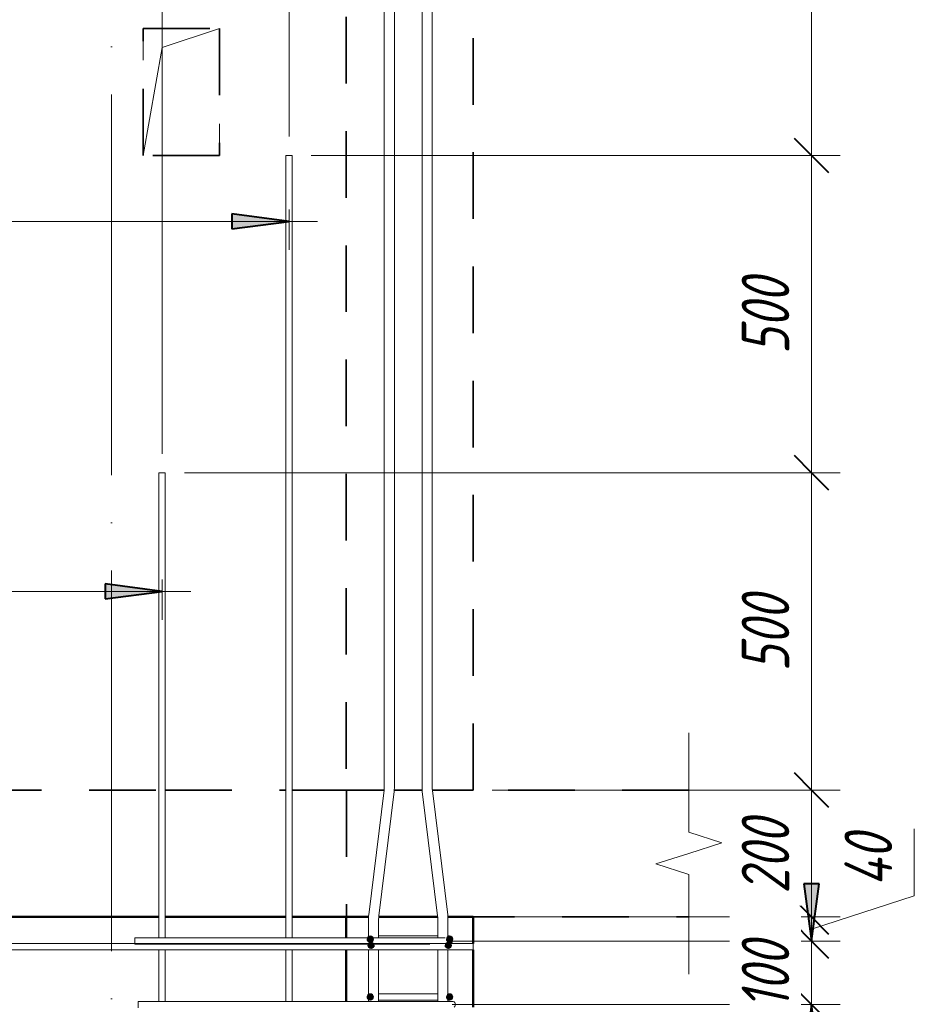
# Model space of a CAD drawing. Header units: millimetres. Extents: x -17509 to 45741, y 2835 to 27111.
# Tile 86 of 98: x 37648 to 39058, y 24762 to 26314. Entities that reach past the tile are written whole.
import ezdxf

# ---------------------------------------------------------------- set-up
doc = ezdxf.new("R2010")
doc.units = ezdxf.units.MM
for name, pattern in [('01 Штриховая _4 мм_', [180, 105, -75]), ('ADSK_Линия сетки', [750, 600, -75, 0, -75]), ('ADSK_Невидимые', [150, 90, -60])]:
    doc.linetypes.add(name, pattern=pattern)
for name, color, linetype, lineweight in [('A-____-____-DIMS', 211, 'Continuous', 9), ('A-____-____-DIMS-30', 211, 'Continuous', 9), ('A-____-NOTE-TEXT', 131, 'Continuous', 20), ('A-DETL-GENF-HDLN', 90, 'ADSK_Невидимые', 20), ('A-DETL-GENF-OTLN', 92, 'Continuous', 20), ('A-DOOR-____-OTLN', 31, 'Continuous', 20), ('A-FLOR-____-MCUT', 192, 'Continuous', 50), ('A-FLOR-____-OTLN', 192, 'Continuous', 20), ('A-WALL-____-MCUT', 113, 'Continuous', 50), ('A-WALL-____-OTLN', 113, 'Continuous', 20), ('S-GRID-____-OTLN', 1, 'Continuous', 9), ('S-RBAR-____-MCUT', 171, 'Continuous', 20), ('S-RBAR-____-OTLN', 171, 'Continuous', 100)]:
    doc.layers.add(name, color=color, linetype=linetype, lineweight=lineweight)
doc.styles.add('GOST Common_I_1', font='GOST Common Italic.ttf', dxfattribs={"width": 0.8, "height": 75})
doc.dimstyles.new('ADSK_Для_арматуры_Основной_2_5_мм_шаг_кол-во_Стрелки_точный', dxfattribs={"dimscale": 304.8, "dimtxt": 0.247469, "dimasz": 0.295276, "dimexe": 0.147638, "dimexo": 0.000484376, "dimgap": 0.03937, "dimtad": 1, "dimdec": 0, "dimlfac": 304.8, "dimdsep": 46, "dimtxsty": 'GOST Common_I_1', "dimsah": 1, "dimcen": 0.09, "dimdle": 0.147638, "dimazin": 0, "dimtfac": 1, "dimtdec": 4, "dimtix": 1, "dimtmove": 0, "dimatfit": 3, "dimfxl": 1, "dimtvp": 1, "dimtfill": 1, "dimtolj": 1, "dimtzin": 0, "dimarcsym": 2})
doc.dimstyles.new('ADSK_Округление_5мм__Узкий_', dxfattribs={"dimscale": 304.8, "dimtxt": 0.247469, "dimasz": 0.177165, "dimexe": 0.147638, "dimexo": 0.000322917, "dimgap": 0.03937, "dimtad": 1, "dimdec": 0, "dimlfac": 304.8, "dimrnd": 5, "dimdsep": 46, "dimtxsty": 'GOST Common_I_1', "dimblk1": 'OBLIQUE', "dimblk2": 'OBLIQUE', "dimsah": 1, "dimcen": 0.09, "dimdle": 0.147638, "dimazin": 0, "dimtfac": 1, "dimtdec": 4, "dimtix": 1, "dimtmove": 0, "dimatfit": 3, "dimfxl": 1, "dimtvp": 1, "dimtfill": 1, "dimtolj": 1, "dimtzin": 0, "dimlwd": 20, "dimlwe": 20, "dimarcsym": 2})
doc.dimstyles.new('ADSK_Округление_5мм__Узкий__1', dxfattribs={"dimscale": 304.8, "dimtxt": 0.247469, "dimasz": 0.177165, "dimexe": 0.147638, "dimexo": 0.000322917, "dimgap": 0.03937, "dimtad": 1, "dimdec": 0, "dimlfac": 304.8, "dimrnd": 5, "dimdsep": 46, "dimtxsty": 'GOST Common_I_1', "dimblk1": 'OBLIQUE', "dimblk2": 'OBLIQUE', "dimsah": 1, "dimcen": 0.09, "dimdle": 0.147638, "dimazin": 0, "dimtfac": 1, "dimtdec": 4, "dimtix": 1, "dimtmove": 1, "dimatfit": 3, "dimfxl": 1, "dimtvp": 1, "dimtfill": 1, "dimtolj": 1, "dimtzin": 0, "dimlwd": 20, "dimlwe": 20, "dimarcsym": 2})

# ---------------------------------------------------------------- blocks, each defined once
blk = doc.blocks.new('ADSK_Дверь_ПроемПрямоугольный - ADSK_Дверь_ПроемПрямоугольный-V11-КЖ1_Р_ВЭ8_Армирование_15')
at = {"layer": 'A-DETL-GENF-HDLN'}
for p, q in [((-49949.7, 26100), (-49949.7, 26300)), ((-49949.7, 26300), (-49829.7, 26300)), ((-49829.7, 26300), (-49829.7, 26100))]:
    blk.add_line(p, q, dxfattribs=at)
at = {"layer": 'A-DETL-GENF-OTLN'}
for p, q in [((-49919.7, 26270), (-49829.7, 26300)), ((-49949.7, 26100), (-49919.7, 26270))]:
    blk.add_line(p, q, dxfattribs=at)
blk = doc.blocks.new('ADSK_Обрыв_Линия - ADSK_Обрыв_линия-1070728-КЖ1_Р_ВЭ8_Армирование_15')
at = {"layer": 'A-DETL-GENF-OTLN'}
for p, q in [((-49090, 22033.8), (-49090, 22100)), ((-49090, 21900), (-49090, 21967))]:
    blk.add_line(p, q, dxfattribs=at)
blk = doc.blocks.new('DIMBLOCK345-КЖ1_Р_ВЭ8_Армирование_15')
at = {"layer": 'A-____-____-DIMS-30', "lineweight": 40}
for p, q in [((38895.8, 24762), (38868.8, 24789)), ((38895.8, 24762), (38922.8, 24735)), ((38895.8, 22162), (38868.8, 22189)), ((38895.8, 22162), (38922.8, 22135))]:
    blk.add_line(p, q, dxfattribs=at)
at = {"layer": 'A-____-____-DIMS-30', "lineweight": 20}
for p, q in [((38895.8, 24762), (38329.7, 24762)), ((38895.8, 22162), (38895.8, 24762)), ((38895.8, 24762), (38940.8, 24762)), ((38895.8, 22162), (38329.7, 22162)), ((38895.8, 22162), (38940.8, 22162))]:
    blk.add_line(p, q, dxfattribs=at)
at = {"layer": 'A-____-____-DIMS-30', "color": 0, "lineweight": 20, "insert": (38785.8, 23377.6), "char_height": 75, "width": 202.507, "attachment_point": 1, "rotation": 90, "line_spacing_factor": 1.022761, "style": 'GOST Common_I_1', "bg_fill": 3, "box_fill_scale": 1.25, "bg_fill_color": 256, "bg_fill_true_color": 13158600, "bg_fill_transparency": 0}
blk.add_mtext('2600', dxfattribs=at)
blk = doc.blocks.new('_Oblique')
at = {"color": 0, "linetype": 'ByBlock', "lineweight": -2}
blk.add_line((-0.5, -0.5), (0.5, 0.5), dxfattribs=at)
blk = doc.blocks.new('DIMBLOCK346-КЖ1_Р_ВЭ8_Армирование_15')
at = {"layer": 'A-____-____-DIMS-30', "lineweight": 40}
for p, q in [((38895.8, 24862), (38868.8, 24889)), ((38895.8, 24862), (38922.8, 24835)), ((38895.8, 24762), (38868.8, 24789)), ((38895.8, 24762), (38922.8, 24735))]:
    blk.add_line(p, q, dxfattribs=at)
at = {"layer": 'A-____-____-DIMS-30', "lineweight": 20}
for p, q in [((38895.8, 24862), (38324.7, 24862)), ((38895.8, 24762), (38895.8, 24862)), ((38895.8, 24862), (38940.8, 24862)), ((38895.8, 24762), (38329.7, 24762)), ((38895.8, 24762), (38940.8, 24762))]:
    blk.add_line(p, q, dxfattribs=at)
at = {"layer": 'A-____-____-DIMS-30', "color": 0, "lineweight": 20, "insert": (38785.8, 24754.5), "char_height": 75, "width": 138.073, "attachment_point": 1, "rotation": 90, "line_spacing_factor": 1.022761, "style": 'GOST Common_I_1', "bg_fill": 3, "box_fill_scale": 1.25, "bg_fill_color": 256, "bg_fill_true_color": 13158600, "bg_fill_transparency": 0}
blk.add_mtext('100', dxfattribs=at)
blk = doc.blocks.new('DIMBLOCK347-КЖ1_Р_ВЭ8_Армирование_15')
at = {"layer": 'A-____-____-DIMS-30', "lineweight": 20}
for p, q in [((39057.8, 25039.1), (39057.8, 24933.3)), ((39057.8, 24933.3), (38895.8, 24881)), ((38895.8, 24900), (38392.7, 24900)), ((38895.8, 24862), (38895.8, 24900)), ((38895.8, 24900), (38940.8, 24900)), ((38895.8, 24862), (38324.7, 24862)), ((38895.8, 24862), (38940.8, 24862))]:
    blk.add_line(p, q, dxfattribs=at)
at = {"layer": 'A-____-____-DIMS-30', "lineweight": 40}
for p, q in [((38895.8, 24900), (38868.8, 24927)), ((38895.8, 24862), (38868.8, 24889)), ((38895.8, 24900), (38922.8, 24873)), ((38895.8, 24862), (38922.8, 24835))]:
    blk.add_line(p, q, dxfattribs=at)
at = {"layer": 'A-____-____-DIMS-30', "color": 0, "lineweight": 20, "insert": (38947.8, 24948.3), "char_height": 75, "width": 108.924, "attachment_point": 1, "rotation": 90, "line_spacing_factor": 1.022761, "style": 'GOST Common_I_1', "bg_fill": 3, "box_fill_scale": 1.25, "bg_fill_color": 256, "bg_fill_true_color": 13158600, "bg_fill_transparency": 0}
blk.add_mtext('40', dxfattribs=at)
blk = doc.blocks.new('DIMBLOCK348-КЖ1_Р_ВЭ8_Армирование_15')
at = {"layer": 'A-____-____-DIMS-30', "lineweight": 40}
for p, q in [((38895.8, 25100), (38868.8, 25127)), ((38895.8, 25100), (38922.8, 25073)), ((38895.8, 24900), (38868.8, 24927)), ((38895.8, 24900), (38922.8, 24873))]:
    blk.add_line(p, q, dxfattribs=at)
at = {"layer": 'A-____-____-DIMS-30', "lineweight": 20}
for p, q in [((38895.8, 25100), (38392.7, 25100)), ((38895.8, 24900), (38895.8, 25100)), ((38895.8, 25100), (38940.8, 25100)), ((38895.8, 24900), (38392.7, 24900)), ((38895.8, 24900), (38940.8, 24900))]:
    blk.add_line(p, q, dxfattribs=at)
at = {"layer": 'A-____-____-DIMS-30', "color": 0, "lineweight": 20, "insert": (38785.8, 24936.7), "char_height": 75, "width": 151.88, "attachment_point": 1, "rotation": 90, "line_spacing_factor": 1.022761, "style": 'GOST Common_I_1', "bg_fill": 3, "box_fill_scale": 1.25, "bg_fill_color": 256, "bg_fill_true_color": 13158600, "bg_fill_transparency": 0}
blk.add_mtext('200', dxfattribs=at)
blk = doc.blocks.new('DIMBLOCK349-КЖ1_Р_ВЭ8_Армирование_15')
at = {"layer": 'A-____-____-DIMS-30', "lineweight": 40}
for p, q in [((38895.8, 25600), (38868.8, 25627)), ((38895.8, 25600), (38922.8, 25573)), ((38895.8, 25100), (38868.8, 25127)), ((38895.8, 25100), (38922.8, 25073))]:
    blk.add_line(p, q, dxfattribs=at)
at = {"layer": 'A-____-____-DIMS-30', "lineweight": 20}
for p, q in [((38895.8, 25600), (37907.7, 25600)), ((38895.8, 25100), (38895.8, 25600)), ((38895.8, 25600), (38940.8, 25600)), ((38895.8, 25100), (38392.7, 25100)), ((38895.8, 25100), (38940.8, 25100))]:
    blk.add_line(p, q, dxfattribs=at)
at = {"layer": 'A-____-____-DIMS-30', "color": 0, "lineweight": 20, "insert": (38785.8, 25286.7), "char_height": 75, "width": 151.88, "attachment_point": 1, "rotation": 90, "line_spacing_factor": 1.022761, "style": 'GOST Common_I_1', "bg_fill": 3, "box_fill_scale": 1.25, "bg_fill_color": 256, "bg_fill_true_color": 13158600, "bg_fill_transparency": 0}
blk.add_mtext('500', dxfattribs=at)
blk = doc.blocks.new('DIMBLOCK350-КЖ1_Р_ВЭ8_Армирование_15')
at = {"layer": 'A-____-____-DIMS-30', "lineweight": 40}
for p, q in [((38895.8, 26100), (38868.8, 26127)), ((38895.8, 26100), (38922.8, 26073)), ((38895.8, 25600), (38868.8, 25627)), ((38895.8, 25600), (38922.8, 25573))]:
    blk.add_line(p, q, dxfattribs=at)
at = {"layer": 'A-____-____-DIMS-30', "lineweight": 20}
for p, q in [((38895.8, 26100), (38107.7, 26100)), ((38895.8, 25600), (38895.8, 26100)), ((38895.8, 26100), (38940.8, 26100)), ((38895.8, 25600), (37907.7, 25600)), ((38895.8, 25600), (38940.8, 25600))]:
    blk.add_line(p, q, dxfattribs=at)
at = {"layer": 'A-____-____-DIMS-30', "color": 0, "lineweight": 20, "insert": (38785.8, 25786.7), "char_height": 75, "width": 151.88, "attachment_point": 1, "rotation": 90, "line_spacing_factor": 1.022761, "style": 'GOST Common_I_1', "bg_fill": 3, "box_fill_scale": 1.25, "bg_fill_color": 256, "bg_fill_true_color": 13158600, "bg_fill_transparency": 0}
blk.add_mtext('500', dxfattribs=at)
blk = doc.blocks.new('DIMBLOCK351-КЖ1_Р_ВЭ8_Армирование_15')
at = {"layer": 'A-____-____-DIMS-30', "lineweight": 20}
for p, q in [((38895.8, 26100), (38895.8, 26746.1)), ((38895.8, 26701.1), (38268.6, 26701.1)), ((38895.8, 26701.1), (38940.8, 26701.1)), ((38895.8, 26100), (38107.7, 26100)), ((38895.8, 26100), (38940.8, 26100))]:
    blk.add_line(p, q, dxfattribs=at)
at = {"layer": 'A-____-____-DIMS-30', "lineweight": 40}
for p, q in [((38895.8, 26701.1), (38868.8, 26728.1)), ((38895.8, 26701.1), (38922.8, 26674.1)), ((38895.8, 26100), (38868.8, 26127)), ((38895.8, 26100), (38922.8, 26073))]:
    blk.add_line(p, q, dxfattribs=at)
at = {"layer": 'A-____-____-DIMS-30', "color": 0, "lineweight": 20, "insert": (38785.8, 26337.3), "char_height": 75, "width": 151.88, "attachment_point": 1, "rotation": 90, "line_spacing_factor": 1.022761, "style": 'GOST Common_I_1', "bg_fill": 3, "box_fill_scale": 1.25, "bg_fill_color": 256, "bg_fill_true_color": 13158600, "bg_fill_transparency": 0}
blk.add_mtext('600', dxfattribs=at)
blk = doc.blocks.new('DIMBLOCK362-КЖ1_Р_ВЭ8_Армирование_15')
at = {"layer": 'A-____-____-DIMS-30', "lineweight": 20}
for p, q in [((36672.7, 26406.6), (36672.7, 26451.6)), ((37872.7, 26406.6), (37872.7, 26451.6)), ((36672.7, 26406.6), (37872.7, 26406.6)), ((36672.7, 26406.6), (36672.7, 25630)), ((37872.7, 26406.6), (37872.7, 25630))]:
    blk.add_line(p, q, dxfattribs=at)
at = {"layer": 'A-____-____-DIMS-30', "lineweight": 40}
for p, q in [((36672.7, 26406.6), (36699.7, 26433.6)), ((37872.7, 26406.6), (37899.7, 26433.6)), ((36672.7, 26406.6), (36645.7, 26379.6)), ((37872.7, 26406.6), (37845.7, 26379.6))]:
    blk.add_line(p, q, dxfattribs=at)
at = {"layer": 'A-____-____-DIMS-30', "color": 0, "lineweight": 20, "insert": (37194.1, 26516.6), "char_height": 75, "width": 188.699, "attachment_point": 1, "line_spacing_factor": 1.022761, "style": 'GOST Common_I_1', "bg_fill": 3, "box_fill_scale": 1.25, "bg_fill_color": 256, "bg_fill_true_color": 13158600, "bg_fill_transparency": 0}
blk.add_mtext('1200', dxfattribs=at)
blk = doc.blocks.new('DIMBLOCK363-КЖ1_Р_ВЭ8_Армирование_15')
at = {"layer": 'A-____-____-DIMS-30', "lineweight": 20}
for p, q in [((37872.7, 26406.6), (37872.7, 26451.6)), ((38072.7, 26406.6), (38072.7, 26451.6)), ((37872.7, 26406.6), (38072.7, 26406.6)), ((37872.7, 26406.6), (37872.7, 25630)), ((38072.7, 26406.6), (38072.7, 26130))]:
    blk.add_line(p, q, dxfattribs=at)
at = {"layer": 'A-____-____-DIMS-30', "lineweight": 40}
for p, q in [((37872.7, 26406.6), (37899.7, 26433.6)), ((38072.7, 26406.6), (38099.7, 26433.6)), ((37872.7, 26406.6), (37845.7, 26379.6)), ((38072.7, 26406.6), (38045.7, 26379.6))]:
    blk.add_line(p, q, dxfattribs=at)
at = {"layer": 'A-____-____-DIMS-30', "color": 0, "lineweight": 20, "insert": (37909.4, 26516.6), "char_height": 75, "width": 151.88, "attachment_point": 1, "line_spacing_factor": 1.022761, "style": 'GOST Common_I_1', "bg_fill": 3, "box_fill_scale": 1.25, "bg_fill_color": 256, "bg_fill_true_color": 13158600, "bg_fill_transparency": 0}
blk.add_mtext('200', dxfattribs=at)
blk = doc.blocks.new('DIMBLOCK364-КЖ1_Р_ВЭ8_Армирование_15')
at = {"layer": 'A-____-____-DIMS-30', "lineweight": 20}
for p, q in [((37941.5, 26568.6), (38071.6, 26568.6)), ((38071.6, 26568.6), (38151.7, 26406.6)), ((38072.7, 26406.6), (38072.7, 26451.6)), ((38230.6, 26406.6), (38230.6, 26414.8)), ((38072.7, 26406.6), (38230.6, 26406.6)), ((38072.7, 26406.6), (38072.7, 26130)), ((38230.6, 26406.6), (38230.6, 26361.6))]:
    blk.add_line(p, q, dxfattribs=at)
at = {"layer": 'A-____-____-DIMS-30', "lineweight": 40}
for p, q in [((38072.7, 26406.6), (38099.7, 26433.6)), ((38230.6, 26406.6), (38257.6, 26433.6)), ((38072.7, 26406.6), (38045.7, 26379.6)), ((38230.6, 26406.6), (38203.6, 26379.6))]:
    blk.add_line(p, q, dxfattribs=at)
at = {"layer": 'A-____-____-DIMS-30', "color": 0, "lineweight": 20, "insert": (37941.5, 26678.6), "char_height": 75, "width": 138.073, "attachment_point": 1, "line_spacing_factor": 1.022761, "style": 'GOST Common_I_1', "bg_fill": 3, "box_fill_scale": 1.25, "bg_fill_color": 256, "bg_fill_true_color": 13158600, "bg_fill_transparency": 0}
blk.add_mtext('160', dxfattribs=at)
blk = doc.blocks.new('DIMBLOCK367-КЖ1_Р_ВЭ8_Армирование_15')
at = {"layer": 'A-____-____-DIMS-30', "lineweight": 40}
for points in [[(38895.8, 24862), (38907.7, 24952), (38884, 24952)], [(38895.8, 24762), (38884, 24672), (38907.7, 24672)], [(38895.8, 22162), (38907.7, 22252), (38884, 22252)]]:
    blk.add_hatch(color=256, dxfattribs=at).paths.add_polyline_path(points)
for p, q in [((38907.7, 24952), (38884, 24952)), ((38884, 24952), (38895.8, 24862)), ((38895.8, 24862), (38907.7, 24952)), ((38895.8, 24762), (38884, 24672)), ((38907.7, 24672), (38895.8, 24762)), ((38884, 24672), (38907.7, 24672)), ((38907.7, 22252), (38884, 22252)), ((38884, 22252), (38895.8, 22162)), ((38895.8, 22162), (38907.7, 22252))]:
    blk.add_line(p, q, dxfattribs=at)
at = {"layer": 'A-____-____-DIMS-30'}
for p, q in [((38895.8, 24862), (38369.7, 24862)), ((38895.8, 24862), (38940.8, 24862)), ((38895.8, 24762), (38374.7, 24762)), ((38895.8, 22117), (38895.8, 24762)), ((38895.8, 24762), (38940.8, 24762)), ((38895.8, 22162), (38374.7, 22162)), ((38895.8, 22162), (38940.8, 22162))]:
    blk.add_line(p, q, dxfattribs=at)
at = {"layer": 'A-____-____-DIMS-30', "color": 0, "insert": (38785.8, 23235.7), "char_height": 75, "width": 543.086, "attachment_point": 1, "rotation": 90, "line_spacing_factor": 1.022761, "style": 'GOST Common_I_1', "bg_fill": 3, "box_fill_scale": 1.25, "bg_fill_color": 256, "bg_fill_true_color": 13158600, "bg_fill_transparency": 0}
blk.add_mtext('200x13=2600', dxfattribs=at)
blk = doc.blocks.new('_None')
blk = doc.blocks.new('DIMBLOCK368-КЖ1_Р_ВЭ8_Армирование_15')
at = {"layer": 'A-____-____-DIMS-30', "lineweight": 40}
for points in [[(38895.8, 24862), (38907.7, 24952), (38884, 24952)], [(38895.8, 24762), (38884, 24672), (38907.7, 24672)]]:
    blk.add_hatch(color=256, dxfattribs=at).paths.add_polyline_path(points)
at = {"layer": 'A-____-____-DIMS-30'}
for p, q in [((38895.8, 24762), (38895.8, 25024.8)), ((38895.8, 24862), (38369.7, 24862)), ((38895.8, 24862), (38940.8, 24862)), ((38895.8, 24762), (38374.7, 24762)), ((38895.8, 24762), (38940.8, 24762))]:
    blk.add_line(p, q, dxfattribs=at)
at = {"layer": 'A-____-____-DIMS-30', "lineweight": 40}
for p, q in [((38907.7, 24952), (38884, 24952)), ((38884, 24952), (38895.8, 24862)), ((38895.8, 24862), (38907.7, 24952)), ((38895.8, 24762), (38884, 24672)), ((38907.7, 24672), (38895.8, 24762)), ((38884, 24672), (38907.7, 24672))]:
    blk.add_line(p, q, dxfattribs=at)
at = {"layer": 'A-____-____-DIMS-30', "color": 0, "insert": (38785.8, 24754.5), "char_height": 75, "width": 138.073, "attachment_point": 1, "rotation": 90, "line_spacing_factor": 1.022761, "style": 'GOST Common_I_1', "bg_fill": 3, "box_fill_scale": 1.25, "bg_fill_color": 256, "bg_fill_true_color": 13158600, "bg_fill_transparency": 0}
blk.add_mtext('100', dxfattribs=at)
blk = doc.blocks.new('DIMBLOCK371-КЖ1_Р_ВЭ8_Армирование_15')
at = {"layer": 'A-____-____-DIMS-30', "lineweight": 40}
for points in [[(36672.7, 25413.1), (36762.7, 25401.2), (36762.7, 25424.9)], [(37872.7, 25413.1), (37782.7, 25424.9), (37782.7, 25401.2)]]:
    blk.add_hatch(color=256, dxfattribs=at).paths.add_polyline_path(points)
at = {"layer": 'A-____-____-DIMS-30'}
for p, q in [((36672.7, 25413.1), (36672.7, 25431.7)), ((37872.7, 25413.1), (37872.7, 25431.7)), ((36627.7, 25413.1), (37917.7, 25413.1)), ((36672.7, 25413.1), (36672.7, 25368.1)), ((37872.7, 25413.1), (37872.7, 25368.1))]:
    blk.add_line(p, q, dxfattribs=at)
at = {"layer": 'A-____-____-DIMS-30', "lineweight": 40}
for p, q in [((36762.7, 25424.9), (36672.7, 25413.1)), ((36762.7, 25401.2), (36762.7, 25424.9)), ((37872.7, 25413.1), (37782.7, 25424.9)), ((37782.7, 25424.9), (37782.7, 25401.2)), ((36672.7, 25413.1), (36762.7, 25401.2)), ((37782.7, 25401.2), (37872.7, 25413.1))]:
    blk.add_line(p, q, dxfattribs=at)
at = {"layer": 'A-____-____-DIMS-30', "color": 0, "insert": (37064.3, 25523.1), "char_height": 75, "width": 500.13, "attachment_point": 1, "line_spacing_factor": 1.022761, "style": 'GOST Common_I_1', "bg_fill": 3, "box_fill_scale": 1.25, "bg_fill_color": 256, "bg_fill_true_color": 13158600, "bg_fill_transparency": 0}
blk.add_mtext('400x3=1200', dxfattribs=at)
blk = doc.blocks.new('DIMBLOCK372-КЖ1_Р_ВЭ8_Армирование_15')
at = {"layer": 'A-____-____-DIMS-30', "lineweight": 40}
for points in [[(36472.7, 25996.1), (36562.7, 25984.3), (36562.7, 26008)], [(38072.7, 25996.1), (37982.7, 26008), (37982.7, 25984.3)]]:
    blk.add_hatch(color=256, dxfattribs=at).paths.add_polyline_path(points)
at = {"layer": 'A-____-____-DIMS-30'}
for p, q in [((36472.7, 25996.1), (36472.7, 26014.8)), ((38072.7, 25996.1), (38072.7, 26014.8)), ((36427.7, 25996.1), (38117.7, 25996.1)), ((36472.7, 25996.1), (36472.7, 25951.1)), ((38072.7, 25996.1), (38072.7, 25951.1))]:
    blk.add_line(p, q, dxfattribs=at)
at = {"layer": 'A-____-____-DIMS-30', "lineweight": 40}
for p, q in [((36562.7, 26008), (36472.7, 25996.1)), ((36562.7, 25984.3), (36562.7, 26008)), ((38072.7, 25996.1), (37982.7, 26008)), ((37982.7, 26008), (37982.7, 25984.3)), ((36472.7, 25996.1), (36562.7, 25984.3)), ((37982.7, 25984.3), (38072.7, 25996.1))]:
    blk.add_line(p, q, dxfattribs=at)
at = {"layer": 'A-____-____-DIMS-30', "color": 0, "insert": (37061.1, 26106.1), "char_height": 75, "width": 507.801, "attachment_point": 1, "line_spacing_factor": 1.022761, "style": 'GOST Common_I_1', "bg_fill": 3, "box_fill_scale": 1.25, "bg_fill_color": 256, "bg_fill_true_color": 13158600, "bg_fill_transparency": 0}
blk.add_mtext('400x4=1600', dxfattribs=at)

msp = doc.modelspace()

# ---------------------------------------------------------------- hatches: boundary and pattern name
at = {"layer": 'S-RBAR-____-MCUT'}
h = msp.add_hatch(color=256, dxfattribs=at)
edge = h.paths.add_edge_path()
edge.add_arc((38200.6843, 24865.0006), 5, 0, 360)
for points in [[(38200.6843, 24860.0006), (38205.4396, 24863.4555), (38203.6232, 24869.0457), (38197.7454, 24869.0457), (38195.929, 24863.4555)], [(38201.8575, 24850.1727), (38206.6128, 24853.6276), (38204.7964, 24859.2178), (38198.9186, 24859.2178), (38197.1022, 24853.6276)], [(38323.5143, 24850.1727), (38328.2696, 24853.6276), (38326.4533, 24859.2178), (38320.5754, 24859.2178), (38318.7591, 24853.6276)], [(38325.6843, 24860.0006), (38330.4396, 24863.4555), (38328.6232, 24869.0457), (38322.7454, 24869.0457), (38320.929, 24863.4555)], [(38200.6843, 24769.0006), (38205.4396, 24772.4555), (38203.6232, 24778.0457), (38197.7454, 24778.0457), (38195.929, 24772.4555)], [(38325.6843, 24769.0006), (38330.4396, 24772.4555), (38328.6232, 24778.0457), (38322.7454, 24778.0457), (38320.929, 24772.4555), (38324.3249, 24769.9882)]]:
    msp.add_hatch(color=256, dxfattribs=at).paths.add_polyline_path(points)
h = msp.add_hatch(color=256, dxfattribs=at)
edge = h.paths.add_edge_path()
edge.add_arc((38201.8575, 24855.1727), 5, 0, 360)
h = msp.add_hatch(color=256, dxfattribs=at)
edge = h.paths.add_edge_path()
edge.add_arc((38323.5143, 24855.1727), 5, 0, 360)
h = msp.add_hatch(color=256, dxfattribs=at)
edge = h.paths.add_edge_path()
edge.add_arc((38325.6843, 24865.0006), 5, 0, 360)
h = msp.add_hatch(color=256, dxfattribs=at)
edge = h.paths.add_edge_path()
edge.add_arc((38200.6843, 24774.0006), 5, 0, 360)
h = msp.add_hatch(color=256, dxfattribs=at)
edge = h.paths.add_edge_path()
edge.add_arc((38325.6843, 24774.0006), 5, 0, 360)

# ---------------------------------------------------------------- linework, layer by layer
at = {"layer": 'A-____-NOTE-TEXT'}
for p, q in [((38702.6843, 25100), (38702.6843, 25190)), ((38702.6843, 25033.7852), (38754.6744, 25016.8926)), ((38754.6744, 25016.8926), (38702.6843, 25000)), ((38702.6843, 25000), (38650.7228, 24983.5)), ((38702.6843, 24967), (38650.7228, 24983.5)), ((38702.6843, 24900), (38702.6843, 24810))]:
    msp.add_line(p, q, dxfattribs=at)
at = {"layer": 'A-FLOR-____-MCUT', "linetype": '01 Штриховая _4 мм_', "lineweight": 35}
for p, q in [((38222.3564, 25100), (38162.9452, 25100)), ((38162.9452, 25100), (38162.9452, 24900)), ((38282.4265, 25100), (38238.4163, 25100)), ((38702.6843, 25100), (38298.4864, 25100)), ((38162.9452, 24900), (38197.933, 24900)), ((38213.9814, 24900), (38306.8614, 24900)), ((38322.9172, 24900), (38702.6843, 24900))]:
    msp.add_line(p, q, dxfattribs=at)
at = {"layer": 'A-FLOR-____-OTLN', "linetype": '01 Штриховая _4 мм_', "lineweight": 35}
for p, q in [((36677.6843, 25100), (37867.6843, 25100)), ((37877.6843, 25100), (38067.6843, 25100)), ((38077.6843, 25100), (38162.6852, 25100)), ((37867.6843, 24900), (36677.6843, 24900)), ((38067.6843, 24900), (37877.6843, 24900)), ((38162.6852, 24900), (38077.6843, 24900))]:
    msp.add_line(p, q, dxfattribs=at)
at = {"layer": 'A-WALL-____-MCUT', "linetype": '01 Штриховая _4 мм_', "lineweight": 35}
for p, q in [((38162.6852, 26858.3747), (38162.6852, 25100)), ((38362.6852, 25100), (38362.6852, 26858.3747)), ((38162.6852, 25100), (38222.3564, 25100)), ((38238.4163, 25100), (38282.4265, 25100)), ((38298.4864, 25100), (38362.6852, 25100))]:
    msp.add_line(p, q, dxfattribs=at)
at = {"layer": 'A-WALL-____-MCUT'}
for p, q in [((38162.6852, 24900), (38162.6852, 24867.0006)), ((38197.933, 24900), (38162.6852, 24900)), ((38306.8614, 24900), (38213.9814, 24900)), ((38362.6852, 24900), (38322.9172, 24900)), ((38362.6852, 24858.0006), (38362.6852, 24900)), ((38162.6852, 24848.0006), (38162.6852, 24767.0006)), ((38362.6852, 24758.0006), (38362.6852, 24848.0006))]:
    msp.add_line(p, q, dxfattribs=at)
at = {"layer": 'A-WALL-____-OTLN', "linetype": '01 Штриховая _4 мм_', "lineweight": 35}
for p, q in [((37842.9452, 26300), (37962.9452, 26300)), ((37842.9452, 26100), (37842.9452, 26300)), ((37962.9452, 26300), (37962.9452, 26100)), ((37962.9452, 26100), (37842.9452, 26100)), ((36677.6843, 25100), (37867.6843, 25100)), ((37877.6843, 25100), (38067.6843, 25100)), ((38077.6843, 25100), (38162.6356, 25100))]:
    msp.add_line(p, q, dxfattribs=at)
at = {"layer": 'A-WALL-____-OTLN', "lineweight": 50}
for p, q in [((37867.6843, 24900), (36677.6843, 24900)), ((38067.6843, 24900), (37877.6843, 24900)), ((38162.6356, 24900), (38077.6843, 24900))]:
    msp.add_line(p, q, dxfattribs=at)
at = {"layer": 'S-GRID-____-OTLN', "linetype": 'ADSK_Линия сетки'}
msp.add_line((37792.6847, 21095.5608), (37792.6847, 26858.3747), dxfattribs=at)
at = {"layer": 'S-RBAR-____-MCUT'}
for p, q in [((38197.7454, 24869.0457), (38195.929, 24863.4555)), ((38195.929, 24863.4555), (38200.6843, 24860.0006)), ((38198.9186, 24859.2178), (38197.1022, 24853.6276)), ((38203.6232, 24869.0457), (38197.7454, 24869.0457)), ((38204.7964, 24859.2178), (38198.9186, 24859.2178)), ((38200.6843, 24860.0006), (38205.4396, 24863.4555)), ((38205.4396, 24863.4555), (38203.6232, 24869.0457)), ((38206.6128, 24853.6276), (38204.7964, 24859.2178)), ((38320.5754, 24859.2178), (38318.7591, 24853.6276)), ((38326.4533, 24859.2178), (38320.5754, 24859.2178)), ((38322.7454, 24869.0457), (38320.929, 24863.4555)), ((38320.929, 24863.4555), (38325.6843, 24860.0006)), ((38328.6232, 24869.0457), (38322.7454, 24869.0457)), ((38325.6843, 24860.0006), (38330.4396, 24863.4555)), ((38328.2696, 24853.6276), (38326.4533, 24859.2178)), ((38330.4396, 24863.4555), (38328.6232, 24869.0457)), ((38197.1022, 24853.6276), (38201.8575, 24850.1727)), ((38201.8575, 24850.1727), (38206.6128, 24853.6276)), ((38318.7591, 24853.6276), (38323.5143, 24850.1727)), ((38323.5143, 24850.1727), (38328.2696, 24853.6276)), ((38197.7454, 24778.0457), (38195.929, 24772.4555)), ((38195.929, 24772.4555), (38200.6843, 24769.0006)), ((38203.6232, 24778.0457), (38197.7454, 24778.0457)), ((38200.6843, 24769.0006), (38205.4396, 24772.4555)), ((38205.4396, 24772.4555), (38203.6232, 24778.0457)), ((38322.7454, 24778.0457), (38320.929, 24772.4555)), ((38320.929, 24772.4555), (38324.3249, 24769.9882)), ((38328.6232, 24778.0457), (38322.7454, 24778.0457)), ((38324.3249, 24769.9882), (38325.6843, 24769.0006)), ((38325.6843, 24769.0006), (38330.4396, 24772.4555)), ((38330.4396, 24772.4555), (38328.6232, 24778.0457))]:
    msp.add_line(p, q, dxfattribs=at)
for centre in [(38200.6843, 24865.0006), (38201.8575, 24855.1727), (38323.5143, 24855.1727), (38325.6843, 24865.0006), (38200.6843, 24774.0006), (38325.6843, 24774.0006)]:
    msp.add_circle(centre, 5, dxfattribs=at)
at = {"layer": 'S-RBAR-____-OTLN', "lineweight": 20}
for p, q in [((38222.622, 25104.5206), (38222.622, 26701.0955)), ((38238.622, 25104.5206), (38238.622, 26701.0955)), ((38282.2318, 25104.401), (38282.2318, 26700.9759)), ((38298.2318, 25104.401), (38298.2318, 26700.9759)), ((38077.6843, 26100.0006), (38067.6843, 26100.0006)), ((38067.6843, 24867.0006), (38067.6843, 26100.0006)), ((38077.6843, 24867.0006), (38077.6843, 26100.0006)), ((37877.6843, 25600.0006), (37867.6843, 25600.0006)), ((37867.6843, 24867.0006), (37867.6843, 25600.0006)), ((37877.6843, 24867.0006), (37877.6843, 25600.0006)), ((38198.2517, 24903.5937), (38222.3239, 25099.6458)), ((38214.1324, 24901.6438), (38238.2046, 25097.6959)), ((38306.7214, 24901.5242), (38282.6492, 25097.5763)), ((38322.6021, 24903.4741), (38298.53, 25099.5262)), ((38197.8343, 24867.0006), (38197.8343, 24896.769)), ((38213.8343, 24867.0006), (38213.8343, 24896.769)), ((38307.0195, 24867.0006), (38307.0195, 24896.6494)), ((38323.0195, 24858.0006), (38323.0195, 24896.6494)), ((36212.6847, 24858.0006), (38362.6843, 24858.0006)), ((37829.6843, 24867.0006), (38294.6843, 24867.0006)), ((37829.6843, 24857.0006), (37829.6843, 24867.0006)), ((38213.7067, 24870.0006), (38230.6843, 24870.0006)), ((38230.6843, 24870.0006), (38295.6843, 24870.0006)), ((38318.5667, 24867.0006), (38294.6843, 24867.0006)), ((38295.6843, 24870.0006), (38307.1176, 24870.0006)), ((38324.6843, 24867.0006), (38323.1809, 24867.0006)), ((38323.2541, 24870.0006), (38325.6843, 24870.0006)), ((38324.7058, 24860.0006), (38325.6782, 24860.0006)), ((38362.6843, 24848.0006), (38362.6843, 24858.0006)), ((36212.6847, 24848.0006), (38362.6843, 24848.0006)), ((37829.6843, 24857.0006), (38294.6843, 24857.0006)), ((37867.6843, 24767.0006), (37867.6843, 24848.0006)), ((37877.6843, 24767.0006), (37877.6843, 24848.0006)), ((38067.6843, 24767.0006), (38067.6843, 24848.0006)), ((38077.6843, 24767.0006), (38077.6843, 24848.0006)), ((38197.8343, 24767.0006), (38197.8343, 24848.0006)), ((38213.8343, 24767.0006), (38213.8343, 24848.0006)), ((38307.0195, 24767.0006), (38307.0195, 24848.0006)), ((38323.0195, 24767.0006), (38323.0195, 24848.0006)), ((37834.6843, 24767.0006), (38299.6843, 24767.0006)), ((37834.6843, 24757.0006), (37834.6843, 24767.0006)), ((38213.7067, 24779.0006), (38230.6843, 24779.0006)), ((38213.7067, 24769.0006), (38230.6843, 24769.0006)), ((38230.6843, 24779.0006), (38295.6843, 24779.0006)), ((38230.6843, 24769.0006), (38295.6843, 24769.0006)), ((38295.6843, 24779.0006), (38307.1176, 24779.0006)), ((38295.6843, 24769.0006), (38307.1176, 24769.0006)), ((38329.6843, 24767.0006), (38299.6843, 24767.0006)), ((38323.2541, 24779.0006), (38325.6843, 24779.0006)), ((38323.2541, 24769.0006), (38325.6843, 24769.0006))]:
    msp.add_line(p, q, dxfattribs=at)
for centre, radius, start, end in [((38182.622, 25104.5206), 40, 353, 360), ((38182.622, 25104.5206), 56, 353, 0), ((38338.2318, 25104.401), 56, 180, 187), ((38338.2318, 25104.401), 40, 180, 187), ((38253.8343, 24896.769), 56, 173, 180), ((38253.8343, 24896.769), 40, 173, 180), ((38267.0195, 24896.6494), 40, 0, 7), ((38267.0195, 24896.6494), 56, 360, 7), ((38200.6843, 24865.0006), 5, 125.0698885, 156.2193966), ((38324.6843, 24862.0006), 5, 306.2320013, 90), ((38325.6843, 24865.0006), 5, 322.7573593, 90), ((38324.6843, 24862.0006), 5, 306.2320013, 330), ((38200.6843, 24774.0006), 5, 125.0698885, 234.9301115), ((38325.6843, 24774.0006), 5, 270, 90), ((38329.6843, 24762.0006), 5, 306.2320013, 90), ((38329.6843, 24762.0006), 5, 30, 60)]:
    msp.add_arc(centre, radius, start, end, dxfattribs=at)

# ---------------------------------------------------------------- block references
at = {"layer": 'A-DETL-GENF-OTLN'}
msp.add_blockref('ADSK_Обрыв_Линия - ADSK_Обрыв_линия-1070728-КЖ1_Р_ВЭ8_Армирование_15', (87792.6847, 3000), dxfattribs=at)
at = {"layer": 'A-DOOR-____-OTLN'}
msp.add_blockref('ADSK_Дверь_ПроемПрямоугольный - ADSK_Дверь_ПроемПрямоугольный-V11-КЖ1_Р_ВЭ8_Армирование_15', (87792.6847, 0), dxfattribs=at)

# ---------------------------------------------------------------- next in the draw order: dimensions: what is measured, and where the dimension line sits
at = {"layer": 'A-____-____-DIMS', "lineweight": 20}
dim = msp.add_linear_dim(base=(38895.8244, 24762.0006), p1=(38299.6843, 22162.0006), p2=(38299.6843, 24762.0006), angle=90, dimstyle='ADSK_Округление_5мм__Узкий_', override={"dimpost": '<>', "dimfxl": 2600}, dxfattribs=at)
dim.commit()
dim.dimension.update_dxf_attribs({"geometry": 'DIMBLOCK345-КЖ1_Р_ВЭ8_Армирование_15', "text_midpoint": (38845.8415, 23462.0006)})

# ---------------------------------------------------------------- next in the draw order: dimensions: what is measured, and where the dimension line sits
dim = msp.add_linear_dim(base=(38895.8244, 24862.0006), p1=(38299.6843, 24762.0006), p2=(38294.6843, 24862.0006), angle=90, dimstyle='ADSK_Округление_5мм__Узкий_', override={"dimpost": '<>', "dimfxl": 100.124922}, dxfattribs=at)
dim.commit()
dim.dimension.update_dxf_attribs({"geometry": 'DIMBLOCK346-КЖ1_Р_ВЭ8_Армирование_15', "text_midpoint": (38846.3244, 24812.0006)})

# ---------------------------------------------------------------- next in the draw order: dimensions: what is measured, and where the dimension line sits
dim = msp.add_linear_dim(base=(38895.8244, 24900), p1=(38294.6843, 24862.0006), p2=(38362.6852, 24900), angle=90, dimstyle='ADSK_Округление_5мм__Узкий__1', override={"dimpost": '<>', "dimfxl": 77.897875}, dxfattribs=at)
dim.commit()
dim.dimension.update_dxf_attribs({"geometry": 'DIMBLOCK347-КЖ1_Р_ВЭ8_Армирование_15', "text_midpoint": (38997.8123, 25002.764), "dimtype": 160, "text_rotation": 90})

# ---------------------------------------------------------------- next in the draw order: dimensions: what is measured, and where the dimension line sits
dim = msp.add_linear_dim(base=(38895.8244, 25100), p1=(38362.6852, 24900), p2=(38362.6852, 25100), angle=90, dimstyle='ADSK_Округление_5мм__Узкий_', override={"dimpost": '<>', "dimfxl": 200}, dxfattribs=at)
dim.commit()
dim.dimension.update_dxf_attribs({"geometry": 'DIMBLOCK348-КЖ1_Р_ВЭ8_Армирование_15', "text_midpoint": (38846.3244, 25000)})

# ---------------------------------------------------------------- next in the draw order: dimensions: what is measured, and where the dimension line sits
dim = msp.add_linear_dim(base=(38895.8244, 25600.0006), p1=(38362.6852, 25100), p2=(37877.6843, 25600.0006), angle=90, dimstyle='ADSK_Округление_5мм__Узкий_', override={"dimpost": '<>', "dimfxl": 696.581975}, dxfattribs=at)
dim.commit()
dim.dimension.update_dxf_attribs({"geometry": 'DIMBLOCK349-КЖ1_Р_ВЭ8_Армирование_15', "text_midpoint": (38846.3244, 25350.0003)})
at = {"layer": 'A-____-____-DIMS'}
dim = msp.add_linear_dim(base=(38895.8244, 24762.0006), p1=(38329.6843, 22162.0006), p2=(38329.6843, 24762.0006), angle=90, text='200x13=2600', dimstyle='ADSK_Для_арматуры_Основной_2_5_мм_шаг_кол-во_Стрелки_точный', override={"dimpost": '<>', "dimblk1": 'None', "dimblk2": 'None', "dimsah": 1, "dimfxl": 2600}, dxfattribs=at)
dim.commit()
dim.dimension.update_dxf_attribs({"geometry": 'DIMBLOCK367-КЖ1_Р_ВЭ8_Армирование_15', "text_midpoint": (38846.3244, 23462.0006)})

# ---------------------------------------------------------------- next in the draw order: dimensions: what is measured, and where the dimension line sits
at = {"layer": 'A-____-____-DIMS', "lineweight": 20}
dim = msp.add_linear_dim(base=(38895.8244, 26100.0006), p1=(37877.6843, 25600.0006), p2=(38077.6843, 26100.0006), angle=90, dimstyle='ADSK_Округление_5мм__Узкий_', override={"dimpost": '<>', "dimfxl": 538.516481}, dxfattribs=at)
dim.commit()
dim.dimension.update_dxf_attribs({"geometry": 'DIMBLOCK350-КЖ1_Р_ВЭ8_Армирование_15', "text_midpoint": (38846.3244, 25850.0006)})
at = {"layer": 'A-____-____-DIMS'}
dim = msp.add_linear_dim(base=(37872.6843, 25413.0719), p1=(36672.6843, 25476.7115), p2=(37872.6843, 25476.7115), text='400x3=1200', dimstyle='ADSK_Для_арматуры_Основной_2_5_мм_шаг_кол-во_Стрелки_точный', override={"dimpost": '<>', "dimblk1": 'None', "dimblk2": 'None', "dimsah": 1, "dimfxl": 1200}, dxfattribs=at)
dim.commit()
dim.dimension.update_dxf_attribs({"geometry": 'DIMBLOCK371-КЖ1_Р_ВЭ8_Армирование_15', "text_midpoint": (37272.6843, 25462.5719)})
dim = msp.add_linear_dim(base=(38895.8244, 24862.0006), p1=(38329.6843, 24762.0006), p2=(38324.6843, 24862.0006), angle=90, text='100', dimstyle='ADSK_Для_арматуры_Основной_2_5_мм_шаг_кол-во_Стрелки_точный', override={"dimpost": '<>', "dimblk1": 'None', "dimblk2": 'None', "dimsah": 1, "dimfxl": 100.124922}, dxfattribs=at)
dim.commit()
dim.dimension.update_dxf_attribs({"geometry": 'DIMBLOCK368-КЖ1_Р_ВЭ8_Армирование_15', "text_midpoint": (38846.3244, 24812.0006)})

# ---------------------------------------------------------------- next in the draw order: dimensions: what is measured, and where the dimension line sits
at = {"layer": 'A-____-____-DIMS', "lineweight": 20}
dim = msp.add_linear_dim(base=(38895.8244, 26701.0955), p1=(38077.6843, 26100.0006), p2=(38238.622, 26701.0955), angle=90, dimstyle='ADSK_Округление_5мм__Узкий_', override={"dimpost": '<>', "dimfxl": 622.266871}, dxfattribs=at)
dim.commit()
dim.dimension.update_dxf_attribs({"geometry": 'DIMBLOCK351-КЖ1_Р_ВЭ8_Армирование_15', "text_midpoint": (38846.3244, 26400.548)})
dim = msp.add_linear_dim(base=(37872.6843, 26406.6044), p1=(36672.6843, 25600.0006), p2=(37872.6843, 25600.0006), dimstyle='ADSK_Округление_5мм__Узкий_', override={"dimpost": '<>', "dimfxl": 1200}, dxfattribs=at)
dim.commit()
dim.dimension.update_dxf_attribs({"geometry": 'DIMBLOCK362-КЖ1_Р_ВЭ8_Армирование_15', "text_midpoint": (37272.6843, 26456.5873)})

# ---------------------------------------------------------------- next in the draw order: dimensions: what is measured, and where the dimension line sits
dim = msp.add_linear_dim(base=(38072.6843, 26406.6044), p1=(37872.6843, 25600.0006), p2=(38072.6843, 26100.0006), dimstyle='ADSK_Округление_5мм__Узкий_', override={"dimpost": '<>', "dimfxl": 538.516481}, dxfattribs=at)
dim.commit()
dim.dimension.update_dxf_attribs({"geometry": 'DIMBLOCK363-КЖ1_Р_ВЭ8_Армирование_15', "text_midpoint": (37972.6843, 26456.1044)})

# ---------------------------------------------------------------- next in the draw order: dimensions: what is measured, and where the dimension line sits
dim = msp.add_linear_dim(base=(38230.622, 26406.6044), p1=(38072.6843, 26100.0006), p2=(38230.622, 26444.7882), dimstyle='ADSK_Округление_5мм__Узкий__1', override={"dimpost": '<>', "dimfxl": 379.239773}, dxfattribs=at)
dim.commit()
dim.dimension.update_dxf_attribs({"geometry": 'DIMBLOCK364-КЖ1_Р_ВЭ8_Армирование_15', "text_midpoint": (38010.5326, 26628.6165), "dimtype": 160})

# ---------------------------------------------------------------- next in the draw order: dimensions: what is measured, and where the dimension line sits
at = {"layer": 'A-____-____-DIMS'}
dim = msp.add_linear_dim(base=(38072.6843, 25996.1213), p1=(36472.6843, 26059.761), p2=(38072.6843, 26059.761), text='400x4=1600', dimstyle='ADSK_Для_арматуры_Основной_2_5_мм_шаг_кол-во_Стрелки_точный', override={"dimpost": '<>', "dimblk1": 'None', "dimblk2": 'None', "dimsah": 1, "dimfxl": 1600}, dxfattribs=at)
dim.commit()
dim.dimension.update_dxf_attribs({"geometry": 'DIMBLOCK372-КЖ1_Р_ВЭ8_Армирование_15', "text_midpoint": (37272.6843, 26045.6213)})

doc.saveas('drawing.dxf')
